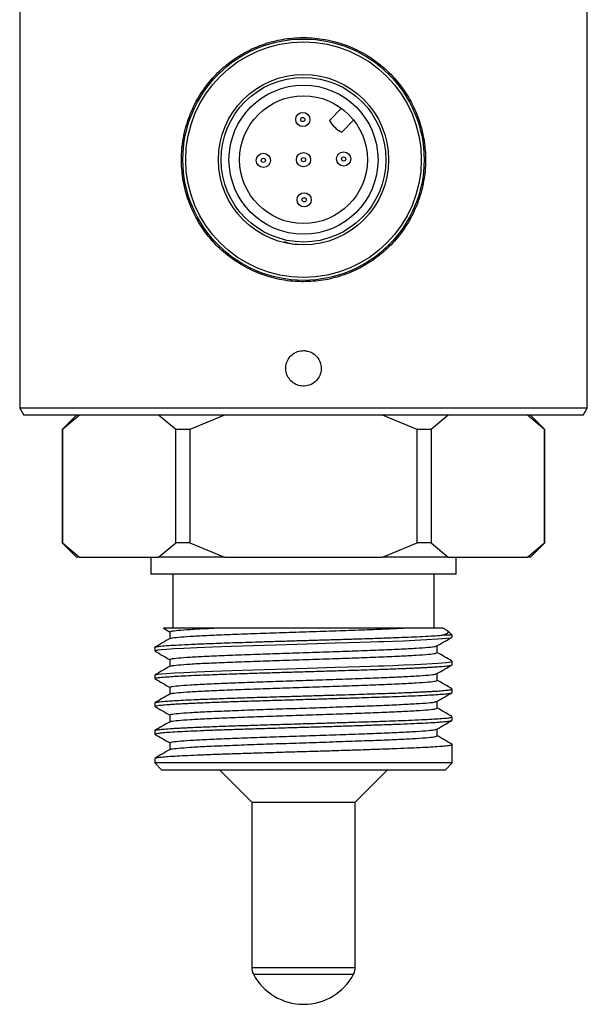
# Model space of a CAD drawing. Header units: millimetres. Extents: x 108 to 474, y 7 to 277.
# Tile 6 of 8: x 108 to 148, y 152 to 221. Entities that reach past the tile are written whole.
import ezdxf

# ---------------------------------------------------------------- set-up
doc = ezdxf.new("R2010")
doc.units = ezdxf.units.MM

msp = doc.modelspace()

# ---------------------------------------------------------------- linework, layer by layer
at = {"color": 7, "linetype": 'Continuous', "lineweight": 25}
for p, q in [((108.386, 253.422), (108.386, 193.922)), ((148.386, 193.922), (148.386, 253.422)), ((131.052, 215.047), (130.219, 214.184)), ((131.082, 213.351), (131.916, 214.214)), ((108.386, 193.922), (108.675, 193.422)), ((128.386, 193.922), (108.386, 193.922)), ((148.386, 193.922), (128.386, 193.922)), ((148.097, 193.422), (148.386, 193.922)), ((128.386, 193.422), (108.675, 193.422)), ((112.386, 193.422), (111.386, 192.422)), ((112.612, 193.422), (111.396, 192.422)), ((119.396, 192.422), (118.179, 193.422)), ((122.818, 193.422), (120.386, 192.422)), ((148.097, 193.422), (128.386, 193.422)), ((136.386, 192.422), (133.954, 193.422)), ((138.592, 193.422), (137.376, 192.422)), ((145.376, 192.422), (144.16, 193.422)), ((145.386, 192.422), (144.386, 193.422)), ((111.386, 192.422), (111.386, 184.422)), ((111.396, 192.422), (111.386, 192.422)), ((111.396, 192.422), (111.396, 184.422)), ((120.386, 192.422), (119.396, 192.422)), ((119.396, 184.422), (119.396, 192.422)), ((120.386, 192.422), (120.386, 184.422)), ((136.386, 184.422), (136.386, 192.422)), ((137.376, 192.422), (136.386, 192.422)), ((137.376, 192.422), (137.376, 184.422)), ((145.376, 184.422), (145.376, 192.422)), ((145.386, 192.422), (145.376, 192.422)), ((145.386, 184.422), (145.386, 192.422)), ((111.386, 184.422), (112.386, 183.422)), ((111.396, 184.422), (111.386, 184.422)), ((111.396, 184.422), (112.612, 183.422)), ((118.179, 183.422), (119.396, 184.422)), ((120.386, 184.422), (119.396, 184.422)), ((120.386, 184.422), (122.818, 183.422)), ((133.954, 183.422), (136.386, 184.422)), ((137.376, 184.422), (136.386, 184.422)), ((137.376, 184.422), (138.592, 183.422)), ((144.16, 183.422), (145.376, 184.422)), ((144.386, 183.422), (145.386, 184.422)), ((145.386, 184.422), (145.376, 184.422)), ((112.612, 183.422), (112.386, 183.422)), ((112.612, 183.422), (118.179, 183.422)), ((117.636, 183.422), (117.636, 182.222)), ((122.818, 183.422), (118.179, 183.422)), ((122.818, 183.422), (133.954, 183.422)), ((138.592, 183.422), (133.954, 183.422)), ((138.592, 183.422), (144.16, 183.422)), ((139.136, 182.222), (139.136, 183.422)), ((144.386, 183.422), (144.16, 183.422)), ((133.761, 182.222), (117.636, 182.222)), ((119.186, 182.222), (119.186, 178.422)), ((139.136, 182.222), (133.761, 182.222)), ((137.586, 178.422), (137.586, 182.222)), ((118.521, 178.411), (118.981, 178.145)), ((138.132, 177.923), (138.123, 177.922)), ((138.552, 178.228), (138.515, 178.242)), ((138.863, 177.922), (138.572, 178.214)), ((138.863, 177.797), (138.863, 177.922)), ((117.908, 177.064), (117.908, 176.82)), ((117.91, 177.064), (117.915, 177.074)), ((138.863, 175.843), (138.863, 176.087)), ((117.908, 175.11), (117.908, 174.864)), ((138.863, 173.887), (138.863, 174.133)), ((117.908, 173.154), (117.908, 172.91)), ((138.863, 171.934), (138.863, 172.177)), ((117.908, 171.2), (117.908, 170.958)), ((137.806, 170.836), (137.806, 171.315)), ((118.966, 170.348), (118.966, 169.868)), ((138.856, 170.236), (138.843, 170.239)), ((138.863, 168.922), (138.863, 170.224)), ((117.908, 169.249), (117.908, 168.922)), ((117.908, 168.922), (118.408, 168.422)), ((138.863, 168.922), (117.908, 168.922)), ((138.363, 168.422), (138.863, 168.922)), ((133.375, 168.422), (118.408, 168.422)), ((122.486, 168.422), (124.736, 166.172)), ((132.036, 166.172), (134.286, 168.422)), ((138.363, 168.422), (133.375, 168.422)), ((124.736, 166.172), (124.736, 154.516)), ((124.736, 166.172), (132.036, 166.172)), ((132.036, 154.516), (132.036, 166.172)), ((124.736, 154.516), (132.036, 154.516)), ((124.853, 154.047), (131.919, 154.047))]:
    msp.add_line(p, q, dxfattribs=at)
at = {"color": 7, "linetype": 'Continuous', "lineweight": 25, "flags": 128}
for points in [[(117.92, 176.82), (117.931, 176.84), (117.987, 176.857), (118.049, 176.87), (118.099, 176.879), (118.115, 176.881), (118.12, 176.882), (118.122, 176.882), (118.123, 176.882), (118.123, 176.882), (118.123, 176.882), (118.123, 176.882), (118.123, 176.882), (118.123, 176.882), (118.123, 176.882), (118.123, 176.882), (118.123, 176.882), (118.366, 176.911), (118.737, 176.943), (119.261, 176.978), (119.962, 177.016), (120.861, 177.057), (121.972, 177.102), (123.301, 177.15), (124.845, 177.201), (126.428, 177.25), (127.942, 177.296), (129.349, 177.338), (130.625, 177.376), (131.543, 177.404), (132.365, 177.43), (133.094, 177.453), (133.683, 177.472), (134.073, 177.486), (134.69, 177.508), (135.426, 177.536), (136.239, 177.57), (137.07, 177.611), (137.843, 177.657), (138.465, 177.71), (138.74, 177.748), (138.861, 177.79), (138.854, 177.797)], [(117.928, 175.125), (117.931, 175.13), (117.987, 175.148), (118.049, 175.161), (118.099, 175.169), (118.115, 175.172), (118.12, 175.172), (118.122, 175.173), (118.123, 175.173), (118.123, 175.173), (118.123, 175.173), (118.123, 175.173), (118.123, 175.173), (118.123, 175.173), (118.123, 175.173), (118.123, 175.173), (118.123, 175.173), (118.366, 175.201), (118.737, 175.233), (119.261, 175.268), (119.962, 175.306), (120.861, 175.348), (121.972, 175.392), (123.301, 175.44), (124.845, 175.491), (126.428, 175.541), (127.942, 175.586), (129.349, 175.628), (130.625, 175.667), (131.543, 175.695), (132.365, 175.72), (133.094, 175.744), (133.683, 175.763), (134.073, 175.776), (134.69, 175.798), (135.426, 175.826), (136.238, 175.861), (137.07, 175.901), (137.843, 175.948), (138.465, 176), (138.74, 176.039), (138.861, 176.08), (138.854, 176.087)]]:
    msp.add_lwpolyline(points, dxfattribs=at)
at = {"color": 7, "linetype": 'Continuous', "lineweight": 25}
for centre, radius in [((128.386, 211.422), 8.5), ((128.386, 211.422), 8.3), ((128.386, 211.422), 6), ((128.386, 211.422), 5.8), ((128.386, 211.422), 5.25), ((128.386, 211.422), 4.5), ((128.337, 214.25), 0.5), ((128.337, 214.25), 0.15), ((125.558, 211.373), 0.5), ((128.386, 211.422), 0.5), ((128.386, 211.422), 0.15), ((131.214, 211.472), 0.5), ((131.214, 211.472), 0.15), ((125.558, 211.373), 0.15), ((128.435, 208.594), 0.5), ((128.435, 208.594), 0.15)]:
    msp.add_circle(centre, radius, dxfattribs=at)
for centre, radius, start, end in [((131.978, 215.143), 2.004, 208.57525, 243.42475), ((125.736, 154.516), 1, 180, 207.95289), ((128.386, 155.922), 4, 207.95289, 332.04711), ((131.036, 154.516), 1, 332.04711, 0)]:
    msp.add_arc(centre, radius, start, end, dxfattribs=at)
for points, knots in [([(128.386, 202.822), (128.846, 202.844), (129.767, 202.888), (131.105, 203.227), (132.363, 203.758), (133.532, 204.486), (134.58, 205.402), (135.496, 206.511), (136.227, 207.789), (136.734, 209.184), (136.988, 210.633), (137.002, 212.043), (136.791, 213.392), (136.392, 214.656), (135.802, 215.842), (135.015, 216.959), (134.032, 217.961), (132.851, 218.823), (131.517, 219.477), (130.099, 219.893), (128.657, 220.055), (127.265, 219.987), (125.933, 219.7), (124.68, 219.222), (123.514, 218.551), (122.434, 217.683), (121.489, 216.625), (120.705, 215.385), (120.14, 214.007), (119.821, 212.572), (119.755, 211.138), (119.908, 209.779), (120.266, 208.494), (120.808, 207.283), (121.542, 206.157), (122.482, 205.114), (123.614, 204.219), (124.915, 203.506), (126.324, 203.033), (127.5, 202.841), (128.19, 202.827), (128.386, 202.822)], [0, 0, 0, 0, 0.025235, 0.050476, 0.075651, 0.100835, 0.127233, 0.153631, 0.18144, 0.209235, 0.235623, 0.262006, 0.286203, 0.310408, 0.335143, 0.359886, 0.386876, 0.413862, 0.441554, 0.469233, 0.495067, 0.520899, 0.545343, 0.569794, 0.595009, 0.62023, 0.647374, 0.674511, 0.70215, 0.729773, 0.755156, 0.78054, 0.804582, 0.828633, 0.854181, 0.879733, 0.907335, 0.934926, 0.962096, 0.989255, 1, 1, 1, 1]), ([(127.978, 205.461), (127.903, 205.457), (127.588, 205.44), (127.285, 205.544), (127.055, 205.624)], [0, 0, 0, 0, 0.2388256, 1, 1, 1, 1]), ([(128.386, 197.972), (128.246, 197.959), (127.965, 197.931), (127.591, 197.716), (127.306, 197.399), (127.143, 197.003), (127.12, 196.576), (127.24, 196.166), (127.488, 195.819), (127.838, 195.572), (128.249, 195.456), (128.676, 195.482), (129.07, 195.648), (129.387, 195.934), (129.591, 196.31), (129.66, 196.732), (129.585, 197.153), (129.375, 197.525), (129.054, 197.806), (128.705, 197.952), (128.475, 197.967), (128.386, 197.972)], [0, 0, 0, 0, 0.053617, 0.107232, 0.160913, 0.214636, 0.268289, 0.321866, 0.375482, 0.42919, 0.4829, 0.536519, 0.590096, 0.643745, 0.697468, 0.751151, 0.804743, 0.858335, 0.912017, 0.965741, 1, 1, 1, 1]), ([(122.069, 178.422), (121.75, 178.422), (121.105, 178.422), (120.227, 178.422), (119.444, 178.422), (118.868, 178.422), (118.543, 178.422), (118.532, 178.422), (118.527, 178.422)], [0, 0, 0, 0, 0.147848, 0.298388, 0.483285, 0.673544, 0.85842, 1, 1, 1, 1]), ([(118.997, 178.163), (119.008, 178.18), (119.032, 178.217), (119.516, 178.273), (120.354, 178.337), (121.276, 178.387), (121.902, 178.415), (122.069, 178.422)], [0, 0, 0, 0, 0.190474, 0.429031, 0.671078, 0.912215, 1, 1, 1, 1]), ([(119.028, 177.692), (119.037, 177.702), (119.065, 177.734), (119.522, 177.785), (120.351, 177.849), (121.525, 177.912), (122.968, 177.972), (124.631, 178.036), (126.446, 178.1), (128.337, 178.16), (130.232, 178.223), (132.053, 178.287), (133.722, 178.347), (134.786, 178.393), (135.295, 178.419), (135.375, 178.422)], [0, 0, 0, 0, 0.044222, 0.129009, 0.215038, 0.300742, 0.385444, 0.471389, 0.55723, 0.641905, 0.727738, 0.813689, 0.898395, 0.98409, 1, 1, 1, 1]), ([(135.375, 178.422), (135.149, 178.422), (134.556, 178.422), (133.437, 178.422), (132.026, 178.422), (130.506, 178.422), (128.928, 178.422), (127.334, 178.422), (125.769, 178.422), (124.282, 178.422), (123.039, 178.422), (122.352, 178.422), (122.069, 178.422)], [0, 0, 0, 0, 0.066183, 0.173553, 0.280924, 0.388295, 0.495665, 0.603036, 0.710407, 0.817777, 0.925148, 1, 1, 1, 1]), ([(138.188, 178.422), (138.185, 178.422), (138.179, 178.422), (137.842, 178.422), (137.251, 178.422), (136.432, 178.422), (135.73, 178.422), (135.375, 178.422)], [0, 0, 0, 0, 0.158473, 0.372455, 0.592724, 0.793587, 1, 1, 1, 1]), ([(138.518, 178.249), (138.452, 178.287), (138.345, 178.349), (138.237, 178.411), (138.196, 178.435)], [0, 0, 0, 0, 0.615821, 1, 1, 1, 1]), ([(118.98, 177.692), (118.804, 177.59), (118.451, 177.386), (118.098, 177.182), (117.921, 177.08)], [0, 0, 0, 0, 0.49878, 1, 1, 1, 1]), ([(117.925, 177.079), (117.933, 177.084), (117.96, 177.099), (118.101, 177.127), (118.439, 177.166), (119.003, 177.21), (119.789, 177.255), (120.77, 177.301), (122.045, 177.352), (123.63, 177.407), (125.177, 177.456), (126.542, 177.498), (127.645, 177.531), (128.796, 177.565), (129.735, 177.593), (130.447, 177.614), (130.928, 177.629), (131.409, 177.644), (131.889, 177.659), (132.419, 177.675), (132.974, 177.693), (133.497, 177.711), (133.942, 177.725), (134.481, 177.744), (135.175, 177.769), (136.007, 177.803), (136.821, 177.84), (137.564, 177.88), (137.937, 177.908), (138.123, 177.922)], [0, 0, 0, 0, 0.015731, 0.05292, 0.099924, 0.156735, 0.205801, 0.260383, 0.320479, 0.386084, 0.457196, 0.494865, 0.533914, 0.574344, 0.616154, 0.633273, 0.650613, 0.668173, 0.685955, 0.703959, 0.728029, 0.750211, 0.766336, 0.782567, 0.818279, 0.85833, 0.90272, 0.951447, 1, 1, 1, 1]), ([(118.966, 178.163), (118.966, 178.082), (118.966, 177.922), (118.966, 177.762), (118.966, 177.684)], [0, 0, 0, 0, 0.507781, 1, 1, 1, 1]), ([(137.791, 177.168), (137.969, 177.271), (138.324, 177.477), (138.68, 177.682), (138.858, 177.785)], [0, 0, 0, 0, 0.499968, 1, 1, 1, 1]), ([(138.13, 177.924), (138.242, 177.953), (138.467, 178.012), (138.633, 178.106), (138.585, 178.17), (138.56, 178.203)], [0, 0, 0, 0, 0.322513, 0.649973, 1, 1, 1, 1]), ([(138.819, 177.922), (138.831, 177.922), (138.88, 177.922), (138.62, 177.922), (138.263, 177.922), (138.132, 177.922)], [0, 0, 0, 0, 0.173989, 0.696329, 1, 1, 1, 1]), ([(118.997, 176.209), (119.008, 176.226), (119.032, 176.263), (119.517, 176.319), (120.353, 176.383), (121.524, 176.447), (122.968, 176.507), (124.631, 176.571), (126.446, 176.634), (128.337, 176.694), (130.232, 176.758), (132.052, 176.822), (133.724, 176.882), (135.181, 176.945), (136.369, 177.009), (137.216, 177.07), (137.694, 177.123), (137.73, 177.156), (137.744, 177.168)], [0, 0, 0, 0, 0.051597, 0.11622, 0.181788, 0.24711, 0.311667, 0.377172, 0.442598, 0.507134, 0.572554, 0.638063, 0.702624, 0.767938, 0.83351, 0.898138, 0.963326, 1, 1, 1, 1]), ([(137.806, 176.698), (137.806, 176.779), (137.806, 176.939), (137.806, 177.099), (137.806, 177.177)], [0, 0, 0, 0, 0.510742, 1, 1, 1, 1]), ([(117.916, 176.807), (118.094, 176.704), (118.449, 176.499), (118.805, 176.293), (118.983, 176.19)], [0, 0, 0, 0, 0.500029, 1, 1, 1, 1]), ([(118.966, 176.209), (118.966, 176.128), (118.966, 175.968), (118.966, 175.808), (118.966, 175.73)], [0, 0, 0, 0, 0.508154, 1, 1, 1, 1]), ([(119.028, 175.738), (119.037, 175.749), (119.065, 175.78), (119.522, 175.831), (120.351, 175.895), (121.525, 175.958), (122.968, 176.018), (124.631, 176.082), (126.446, 176.146), (128.337, 176.206), (130.232, 176.269), (132.052, 176.333), (133.724, 176.394), (135.181, 176.457), (136.367, 176.521), (137.221, 176.581), (137.731, 176.641), (137.764, 176.68), (137.78, 176.698)], [0, 0, 0, 0, 0.033691, 0.098284, 0.163821, 0.229112, 0.29364, 0.359114, 0.424509, 0.489016, 0.554405, 0.619884, 0.684414, 0.749698, 0.815239, 0.879837, 0.944995, 1, 1, 1, 1]), ([(138.85, 176.103), (138.674, 176.205), (138.321, 176.409), (137.968, 176.613), (137.791, 176.715)], [0, 0, 0, 0, 0.500919, 1, 1, 1, 1]), ([(117.921, 174.864), (117.93, 174.876), (117.951, 174.904), (118.243, 174.947), (118.706, 174.989), (119.279, 175.027), (119.902, 175.062), (120.769, 175.103), (121.91, 175.149), (123.301, 175.199), (124.729, 175.246), (126.146, 175.289), (127.512, 175.33), (128.798, 175.368), (129.984, 175.403), (131.058, 175.436), (132.014, 175.465), (132.852, 175.491), (133.622, 175.516), (134.293, 175.539), (134.93, 175.563), (135.369, 175.58), (135.682, 175.593), (135.856, 175.601), (136.032, 175.608), (136.21, 175.616), (136.388, 175.624), (136.555, 175.632), (136.738, 175.641), (136.962, 175.652), (137.254, 175.668), (137.645, 175.691), (138.104, 175.722), (138.547, 175.763), (138.825, 175.804), (138.843, 175.831), (138.851, 175.843)], [0, 0, 0, 0, 0.037825, 0.083967, 0.132077, 0.165262, 0.1996, 0.236682, 0.289897, 0.340271, 0.387803, 0.432491, 0.474334, 0.513332, 0.549484, 0.582789, 0.613246, 0.640856, 0.665616, 0.69245, 0.713116, 0.737876, 0.745039, 0.752483, 0.760208, 0.768214, 0.776501, 0.785069, 0.79215, 0.803623, 0.819486, 0.83974, 0.873566, 0.915187, 0.964595, 1, 1, 1, 1]), ([(118.98, 175.738), (118.804, 175.636), (118.451, 175.432), (118.098, 175.228), (117.921, 175.126)], [0, 0, 0, 0, 0.499081, 1, 1, 1, 1]), ([(137.792, 175.215), (137.97, 175.318), (138.325, 175.524), (138.681, 175.729), (138.859, 175.832)], [0, 0, 0, 0, 0.49997, 1, 1, 1, 1]), ([(117.916, 174.853), (118.093, 174.751), (118.449, 174.545), (118.805, 174.34), (118.982, 174.237)], [0, 0, 0, 0, 0.500032, 1, 1, 1, 1]), ([(118.997, 174.255), (119.008, 174.272), (119.032, 174.309), (119.517, 174.365), (120.353, 174.43), (121.524, 174.493), (122.968, 174.553), (124.631, 174.617), (126.446, 174.68), (128.337, 174.741), (130.232, 174.804), (132.052, 174.868), (133.724, 174.928), (135.181, 174.991), (136.369, 175.055), (137.216, 175.116), (137.695, 175.17), (137.732, 175.203), (137.745, 175.215)], [0, 0, 0, 0, 0.051562, 0.11614, 0.181663, 0.24694, 0.311453, 0.376913, 0.442294, 0.506786, 0.572161, 0.637625, 0.702142, 0.767411, 0.832937, 0.897522, 0.962665, 1, 1, 1, 1]), ([(137.806, 174.744), (137.806, 174.825), (137.806, 174.985), (137.806, 175.145), (137.806, 175.223)], [0, 0, 0, 0, 0.510331, 1, 1, 1, 1]), ([(117.947, 173.17), (117.954, 173.177), (117.976, 173.2), (118.247, 173.238), (118.705, 173.28), (119.279, 173.318), (119.902, 173.352), (120.769, 173.393), (121.91, 173.44), (123.301, 173.489), (124.73, 173.536), (126.146, 173.58), (127.512, 173.621), (128.798, 173.659), (129.984, 173.694), (131.058, 173.726), (132.014, 173.755), (132.852, 173.782), (133.622, 173.807), (134.293, 173.83), (134.93, 173.853), (135.369, 173.871), (135.682, 173.884), (135.856, 173.891), (136.032, 173.899), (136.21, 173.906), (136.388, 173.915), (136.555, 173.923), (136.738, 173.931), (136.962, 173.943), (137.254, 173.958), (137.645, 173.981), (138.104, 174.012), (138.547, 174.053), (138.825, 174.094), (138.843, 174.122), (138.851, 174.133)], [0, 0, 0, 0, 0.0222961, 0.069183, 0.1180702, 0.1517917, 0.1866846, 0.224366, 0.2784425, 0.329631, 0.3779305, 0.4233401, 0.4658589, 0.505486, 0.5422206, 0.576062, 0.6070095, 0.6350626, 0.6602205, 0.6874867, 0.7084865, 0.7336461, 0.7409248, 0.7484891, 0.7563388, 0.7644741, 0.7728948, 0.781601, 0.7887973, 0.8004559, 0.8165763, 0.8371577, 0.8715303, 0.9138227, 0.9640288, 1, 1, 1, 1]), ([(118.966, 174.255), (118.966, 174.174), (118.966, 174.014), (118.966, 173.854), (118.966, 173.776)], [0, 0, 0, 0, 0.508531, 1, 1, 1, 1]), ([(119.028, 173.784), (119.037, 173.795), (119.065, 173.826), (119.522, 173.877), (120.351, 173.941), (121.525, 174.004), (122.968, 174.065), (124.631, 174.128), (126.446, 174.192), (128.337, 174.252), (130.232, 174.316), (132.052, 174.379), (133.724, 174.44), (135.181, 174.503), (136.367, 174.567), (137.221, 174.627), (137.731, 174.687), (137.764, 174.726), (137.78, 174.744)], [0, 0, 0, 0, 0.033693, 0.098286, 0.163823, 0.229114, 0.293641, 0.359115, 0.42451, 0.489017, 0.554406, 0.619885, 0.684415, 0.749698, 0.815239, 0.879838, 0.944995, 1, 1, 1, 1]), ([(138.85, 174.149), (138.674, 174.251), (138.321, 174.455), (137.968, 174.659), (137.791, 174.761)], [0, 0, 0, 0, 0.5006204, 1, 1, 1, 1]), ([(118.98, 173.784), (118.804, 173.682), (118.451, 173.478), (118.098, 173.274), (117.921, 173.172)], [0, 0, 0, 0, 0.49938, 1, 1, 1, 1]), ([(117.927, 172.91), (117.927, 172.919), (117.925, 172.94), (118.111, 172.975), (118.458, 173.014), (118.884, 173.047), (119.297, 173.074), (119.643, 173.093), (120.024, 173.113), (120.651, 173.143), (121.59, 173.183), (122.9, 173.231), (124.27, 173.277), (125.657, 173.321), (127.023, 173.362), (128.339, 173.401), (129.582, 173.438), (130.737, 173.472), (131.792, 173.504), (132.744, 173.534), (133.541, 173.56), (134.323, 173.586), (135.147, 173.616), (136.076, 173.654), (136.907, 173.692), (137.607, 173.731), (138.165, 173.77), (138.588, 173.812), (138.838, 173.851), (138.837, 173.876), (138.836, 173.887)], [0, 0, 0, 0, 0.026138, 0.066134, 0.10613, 0.146127, 0.166135, 0.186143, 0.206151, 0.226159, 0.277215, 0.326058, 0.372687, 0.417101, 0.459301, 0.499286, 0.537054, 0.572606, 0.605942, 0.637061, 0.665961, 0.687626, 0.720932, 0.759598, 0.80362, 0.840165, 0.879724, 0.922296, 0.967881, 1, 1, 1, 1]), ([(137.791, 173.261), (137.968, 173.363), (138.324, 173.569), (138.679, 173.774), (138.857, 173.877)], [0, 0, 0, 0, 0.499973, 1, 1, 1, 1]), ([(117.914, 172.901), (118.092, 172.798), (118.448, 172.592), (118.803, 172.387), (118.981, 172.284)], [0, 0, 0, 0, 0.500032, 1, 1, 1, 1]), ([(118.997, 172.301), (119.008, 172.318), (119.032, 172.355), (119.517, 172.412), (120.353, 172.476), (121.524, 172.539), (122.968, 172.599), (124.631, 172.663), (126.446, 172.727), (128.337, 172.787), (130.232, 172.85), (132.052, 172.914), (133.724, 172.974), (135.181, 173.038), (136.369, 173.102), (137.216, 173.162), (137.694, 173.216), (137.73, 173.249), (137.743, 173.26)], [0, 0, 0, 0, 0.051604, 0.116234, 0.18181, 0.247139, 0.311705, 0.377217, 0.442651, 0.507195, 0.572622, 0.63814, 0.702708, 0.76803, 0.833609, 0.898245, 0.963441, 1, 1, 1, 1]), ([(119.028, 171.83), (119.037, 171.841), (119.065, 171.873), (119.522, 171.923), (120.351, 171.987), (121.525, 172.05), (122.968, 172.111), (124.631, 172.175), (126.446, 172.238), (128.337, 172.298), (130.232, 172.362), (132.052, 172.426), (133.724, 172.486), (135.181, 172.549), (136.367, 172.613), (137.221, 172.674), (137.731, 172.733), (137.764, 172.772), (137.78, 172.79)], [0, 0, 0, 0, 0.0336951, 0.0982874, 0.1638247, 0.2291157, 0.2936429, 0.3591165, 0.4245117, 0.4890181, 0.554407, 0.6198855, 0.6844157, 0.7496989, 0.8152398, 0.879838, 0.944995, 1, 1, 1, 1]), ([(138.85, 172.195), (138.674, 172.297), (138.321, 172.501), (137.968, 172.705), (137.791, 172.807)], [0, 0, 0, 0, 0.500324, 1, 1, 1, 1]), ([(137.806, 172.79), (137.806, 172.871), (137.806, 173.031), (137.806, 173.191), (137.806, 173.269)], [0, 0, 0, 0, 0.509988, 1, 1, 1, 1]), ([(117.937, 171.216), (117.938, 171.219), (117.942, 171.236), (118.115, 171.265), (118.457, 171.305), (118.884, 171.338), (119.297, 171.364), (119.643, 171.384), (120.024, 171.404), (120.651, 171.434), (121.59, 171.473), (122.9, 171.522), (124.27, 171.568), (125.657, 171.611), (127.023, 171.653), (128.339, 171.692), (129.582, 171.728), (130.737, 171.763), (131.793, 171.795), (132.744, 171.824), (133.541, 171.85), (134.323, 171.877), (135.147, 171.907), (136.076, 171.944), (136.907, 171.983), (137.607, 172.022), (138.165, 172.06), (138.588, 172.102), (138.838, 172.141), (138.837, 172.167), (138.836, 172.177)], [0, 0, 0, 0, 0.010451, 0.051091, 0.091732, 0.132372, 0.152702, 0.173033, 0.193363, 0.213694, 0.265575, 0.315206, 0.362588, 0.40772, 0.450601, 0.49123, 0.529607, 0.565732, 0.599604, 0.631223, 0.660588, 0.6826, 0.716445, 0.755734, 0.800466, 0.8376, 0.877796, 0.921054, 0.967372, 1, 1, 1, 1]), ([(118.966, 172.302), (118.966, 172.22), (118.966, 172.06), (118.966, 171.901), (118.966, 171.822)], [0, 0, 0, 0, 0.508911, 1, 1, 1, 1]), ([(118.98, 171.83), (118.804, 171.728), (118.451, 171.524), (118.098, 171.32), (117.921, 171.218)], [0, 0, 0, 0, 0.4996763, 1, 1, 1, 1]), ([(117.927, 170.958), (117.927, 170.967), (117.926, 170.989), (118.114, 171.024), (118.462, 171.063), (118.973, 171.102), (119.63, 171.141), (120.425, 171.179), (121.345, 171.218), (122.377, 171.256), (123.504, 171.295), (124.709, 171.333), (125.972, 171.372), (127.273, 171.411), (128.592, 171.45), (129.907, 171.489), (131.199, 171.529), (132.446, 171.569), (133.628, 171.609), (134.727, 171.649), (135.726, 171.688), (136.609, 171.727), (137.363, 171.766), (137.874, 171.799), (138.207, 171.824), (138.417, 171.843), (138.589, 171.863), (138.742, 171.885), (138.851, 171.909), (138.85, 171.926), (138.849, 171.934)], [0, 0, 0, 0, 0.026647, 0.066572, 0.106497, 0.146422, 0.186346, 0.226271, 0.266195, 0.306119, 0.346137, 0.386156, 0.426175, 0.466194, 0.506213, 0.546232, 0.586251, 0.626271, 0.666291, 0.706253, 0.746215, 0.786177, 0.826138, 0.866099, 0.88609, 0.90608, 0.92607, 0.94606, 0.976917, 1, 1, 1, 1]), ([(137.789, 171.306), (137.967, 171.409), (138.323, 171.614), (138.678, 171.82), (138.856, 171.923)], [0, 0, 0, 0, 0.499971, 1, 1, 1, 1]), ([(117.913, 170.947), (118.091, 170.844), (118.447, 170.639), (118.802, 170.433), (118.98, 170.331)], [0, 0, 0, 0, 0.500029, 1, 1, 1, 1]), ([(118.997, 170.348), (119.008, 170.364), (119.032, 170.402), (119.517, 170.458), (120.353, 170.522), (121.524, 170.585), (122.968, 170.645), (124.631, 170.709), (126.446, 170.773), (128.337, 170.833), (130.232, 170.896), (132.052, 170.96), (133.724, 171.021), (135.181, 171.084), (136.369, 171.148), (137.216, 171.208), (137.692, 171.261), (137.729, 171.294), (137.742, 171.306)], [0, 0, 0, 0, 0.051648, 0.116333, 0.181965, 0.24735, 0.311971, 0.377539, 0.443028, 0.507628, 0.573111, 0.638684, 0.703307, 0.768685, 0.83432, 0.899012, 0.964263, 1, 1, 1, 1]), ([(119.028, 169.876), (119.037, 169.887), (119.065, 169.919), (119.522, 169.969), (120.351, 170.033), (121.525, 170.097), (122.968, 170.157), (124.631, 170.221), (126.446, 170.284), (128.337, 170.344), (130.232, 170.408), (132.052, 170.472), (133.724, 170.532), (135.181, 170.595), (136.367, 170.659), (137.221, 170.72), (137.731, 170.779), (137.764, 170.818), (137.78, 170.836)], [0, 0, 0, 0, 0.033696, 0.098286, 0.163822, 0.22911, 0.293636, 0.359107, 0.4245, 0.489004, 0.554391, 0.619868, 0.684396, 0.749677, 0.815216, 0.879812, 0.944967, 1, 1, 1, 1]), ([(138.85, 170.241), (138.674, 170.343), (138.321, 170.547), (137.968, 170.751), (137.791, 170.853)], [0, 0, 0, 0, 0.500029, 1, 1, 1, 1]), ([(117.938, 169.264), (117.939, 169.268), (117.944, 169.285), (118.118, 169.314), (118.461, 169.353), (118.973, 169.392), (119.63, 169.431), (120.425, 169.47), (121.345, 169.508), (122.377, 169.547), (123.504, 169.585), (124.709, 169.623), (125.972, 169.662), (127.273, 169.701), (128.592, 169.74), (129.907, 169.78), (131.199, 169.819), (132.446, 169.859), (133.628, 169.899), (134.727, 169.939), (135.726, 169.978), (136.609, 170.018), (137.363, 170.057), (137.874, 170.089), (138.207, 170.115), (138.417, 170.134), (138.589, 170.153), (138.742, 170.175), (138.851, 170.199), (138.85, 170.216), (138.849, 170.224)], [0, 0, 0, 0, 0.010971, 0.051539, 0.092107, 0.132675, 0.173243, 0.21381, 0.254377, 0.294944, 0.335607, 0.37627, 0.416933, 0.457597, 0.49826, 0.538924, 0.579588, 0.620252, 0.660916, 0.701523, 0.742128, 0.782733, 0.823338, 0.863943, 0.884255, 0.904568, 0.92488, 0.945192, 0.976545, 1, 1, 1, 1]), ([(118.98, 169.877), (118.804, 169.774), (118.451, 169.57), (118.098, 169.366), (117.921, 169.264)], [0, 0, 0, 0, 0.499971, 1, 1, 1, 1])]:
    msp.add_open_spline(points, degree=3, knots=knots, dxfattribs=at)

doc.saveas('drawing.dxf')
